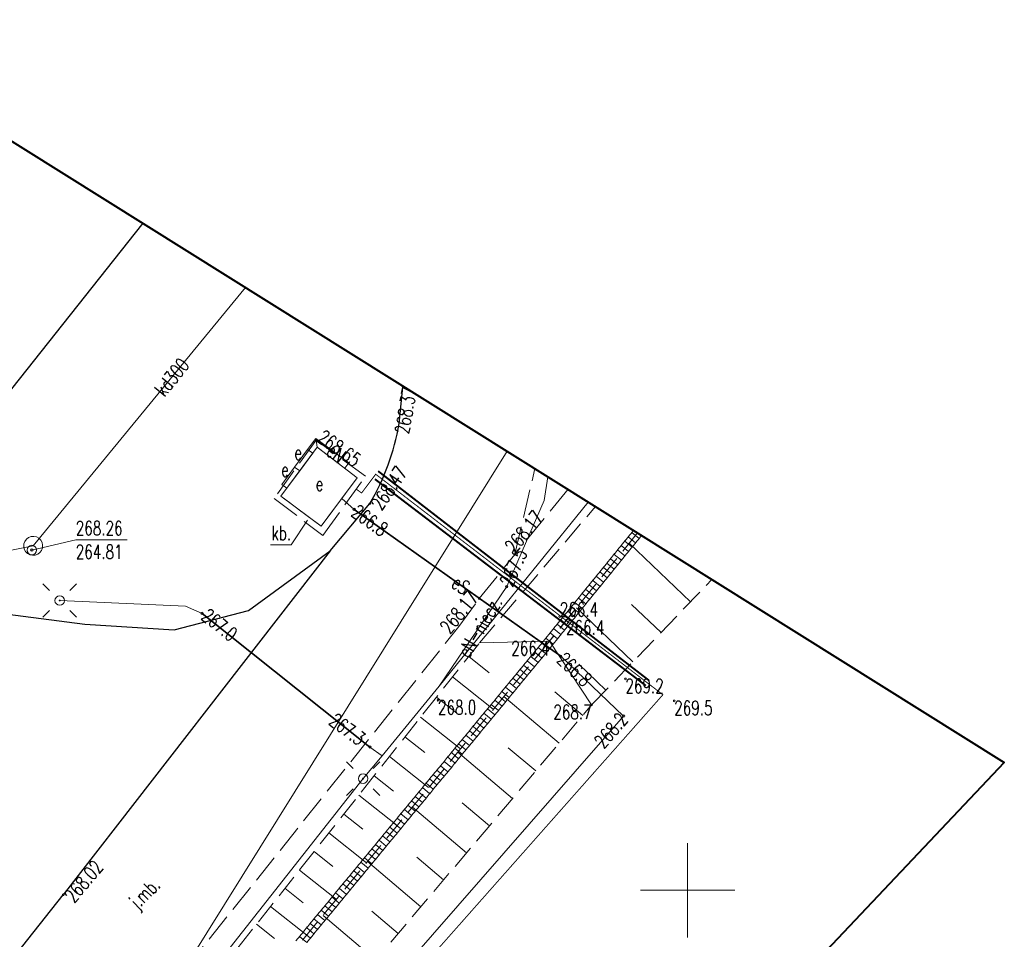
# Model space of a CAD drawing. Header units: metres. Extents: x 7447160 to 7447317, y 5606993 to 5607155.
# Tile 12 of 12: x 7447265 to 7447317, y 5607097 to 5607146. Entities that reach past the tile are written whole.
import ezdxf
from ezdxf.enums import TextEntityAlignment as Align

# ---------------------------------------------------------------- set-up
doc = ezdxf.new("R2010")
doc.units = ezdxf.units.M
doc.header["$MEASUREMENT"] = 0
for name, pattern in [('1', [0]), ('1_14', [1, -1]), ('1_2', [1.5, 1, -0.5]), ('1_OTKJ', [2, 1.5, -0.5]), ('1_OTKK', [0]), ('1_OTKU', [2, 1.5, -0.5]), ('1_OTRK', [1.75, 1.25, -0.5]), ('3_SUEP_A', [0]), ('3_SUES', [0]), ('3_SUKD', [0]), ('3_SUKP', [0]), ('3_SULO', [0]), ('3_SUPK', [0]), ('GDE', [0])]:
    doc.linetypes.add(name, pattern=pattern)
doc.layers.get('0').update_dxf_attribs({"color": 250, "linetype": 'CONTINUOUS', "lineweight": 100})
for name, color, linetype, lineweight, true_color in [('_Zakres', 7, 'CONTINUOUS', 40, 0xa4007c), ('SUK_L_2', 7, 'CONTINUOUS', 18, 0x803300), ('SUKP_E_T_0', 7, 'CONTINUOUS', 0, 0x803300), ('SUKP_L_0', 7, '3_SUKP', 18, 0x803300)]:
    doc.layers.add(name, color=color, linetype=linetype, lineweight=lineweight, true_color=true_color)
for name, color, linetype, lineweight in [('Dzialki', 7, 'GDE', 18), ('OTK_E_T_0', 7, 'CONTINUOUS', 0), ('OTK_E_T_3', 7, 'CONTINUOUS', 0), ('OTK_L_0', 7, '1_OTKJ', 18), ('OTK_L_1', 7, '1_OTKK', 25), ('OTK_L_4', 7, '1_OTKU', 18), ('OTR_L_1', 7, '1_OTRK', 18), ('OTR_T_0', 7, 'CONTINUOUS', 18), ('OTR_T_1', 7, 'CONTINUOUS', 18), ('Podzial_sekcyjny_krzyze', 7, '1', 18), ('SUE_E_T_1', 1, 'CONTINUOUS', 0), ('SUE_L_1', 1, '3_SUES', 18), ('SUE_T_3', 7, 'CONTINUOUS', 18), ('SUEP_E_T_0', 1, 'CONTINUOUS', 0), ('SUEP_L_0', 1, '3_SUEP_A', 18), ('SUER_T_0', 1, 'CONTINUOUS', 18), ('SUL_L_1', 7, '3_SULO', 35), ('SUNR_T_0', 7, 'CONTINUOUS', 18), ('SUP_L_1', 7, '3_SUPK', 18), ('SUP_T_4', 7, 'CONTINUOUS', 18)]:
    doc.layers.add(name, color=color, linetype=linetype, lineweight=lineweight)
doc.layers.add('SCHEMAT', color=7, linetype='CONTINUOUS')
doc.styles.get("Standard").update_dxf_attribs({"font": 'Simplex.SHX', "width": 0.75})

# ---------------------------------------------------------------- blocks, each defined once
blk = doc.blocks.new('1_OTRN')
at = {"linetype": 'Continuous'}
blk.add_circle((0, 0), 0.045, dxfattribs=at)
blk = doc.blocks.new('1_OTRS')
at = {"linetype": 'Continuous'}
blk.add_circle((0, 0), 0.045, dxfattribs=at)
blk = doc.blocks.new('3_SUEO_W')
at = {"linetype": 'Continuous'}
for p, q in [((-0.53035, 0.53035), (-0.8839, 0.8839)), ((0.53035, 0.53035), (0.8839, 0.8839)), ((-0.53035, -0.53035), (-0.8839, -0.8839)), ((0.53035, -0.53035), (0.8839, -0.8839))]:
    blk.add_line(p, q, dxfattribs=at)
blk.add_circle((0, 0), 0.025, dxfattribs=at)
blk = doc.blocks.new('3_SUPP')
at = {"linetype": 'Continuous'}
blk.add_circle((0, 0), 0.25, dxfattribs=at)
blk = doc.blocks.new('3_SUPS')
at = {"linetype": 'Continuous'}
blk.add_circle((0, 0), 0.0625, dxfattribs=at)
blk = doc.blocks.new('3_SUPW')
at = {"linetype": 'Continuous'}
blk.add_circle((0, 0), 0.25, dxfattribs=at)

msp = doc.modelspace()

# ---------------------------------------------------------------- linework, layer by layer
at = {"layer": '_Zakres', "linetype": 'Continuous'}
msp.add_lwpolyline([(7447254, 5607146), (7447316.74038, 5607106.76169), (7447254.2039, 5607040.65429), (7447207.55916, 5607039.97171), (7447184.836, 5607049.4574), (7447174.4084, 5607058.3257), (7447254, 5607146)], dxfattribs=at)
at = {"layer": 'Dzialki'}
msp.add_line((7447290.46009, 5607123.19758), (7447238.80347, 5607040.42893), dxfattribs=at)
at = {"layer": 'OTK_E_T_3', "linetype": 'Continuous', "lineweight": 0}
for p in [(7447279.90738, 5607119.56645), (7447277.9508, 5607118.25703)]:
    msp.add_line(p, (7447279.0365, 5607118.25703), dxfattribs=at)
at = {"layer": 'OTK_L_0', "linetype": '1_OTKJ'}
for p, q in [((7447290.86, 5607117.75), (7447291.92878, 5607122.27905)), ((7447293.67505, 5607121.18692), (7447290.86, 5607117.75)), ((7447288.98, 5607115.42), (7447290.86, 5607117.75)), ((7447287.896, 5607113.933), (7447288.98, 5607115.42)), ((7447269.712, 5607091.169), (7447287.896, 5607113.933))]:
    msp.add_line(p, q, dxfattribs=at)
at = {"layer": 'OTK_L_1', "linetype": '1_OTKK'}
for p, q in [((7447271.19328, 5607135.24719), (7447256.551, 5607116.81)), ((7447284.947, 5607126.631), (7447284.94468, 5607126.64696)), ((7447281.103, 5607117.935), (7447283.2, 5607120.43)), ((7447281.103, 5607117.935), (7447266.989, 5607099.766)), ((7447281.103, 5607117.935), (7447266.989, 5607099.766)), ((7447276.781, 5607114.792), (7447281.103, 5607117.935)), ((7447257.214, 5607115.475), (7447268.125, 5607114.063)), ((7447272.849, 5607113.769), (7447276.781, 5607114.792)), ((7447268.125, 5607114.063), (7447272.849, 5607113.769)), ((7447258.489, 5607089.076), (7447266.989, 5607099.766))]:
    msp.add_line(p, q, dxfattribs=at)
at = {"layer": 'OTK_L_1', "linetype": '1_OTKK', "elevation": -268.447}
msp.add_lwpolyline([(7447284.75, 5607124.662), (7447284.9369, 5607126.58715)], dxfattribs=at)
at = {"layer": 'OTK_L_1', "linetype": '1_OTKK'}
msp.add_arc((7447272.31953, 5607126.81592), 12.61605, 329.590669, 350.160606, dxfattribs=at)
at = {"layer": 'OTK_L_4', "linetype": '1_OTKU'}
for p, q in [((7447280.36, 5607123.78), (7447278.13898, 5607120.70398)), ((7447282.97, 5607121.88), (7447280.36, 5607123.78)), ((7447278.5, 5607120.82), (7447280.41, 5607123.42)), ((7447280.41, 5607123.42), (7447282.53, 5607121.8)), ((7447282.53, 5607121.8), (7447280.62, 5607119.24)), ((7447280.71, 5607118.75), (7447282.97, 5607121.88)), ((7447278.13898, 5607120.70398), (7447280.71, 5607118.75)), ((7447280.62, 5607119.24), (7447278.5, 5607120.82))]:
    msp.add_line(p, q, dxfattribs=at)
at = {"layer": 'OTK_L_4', "linetype": '1_14'}
msp.add_line((7447280.36, 5607123.78), (7447280.41, 5607123.42), dxfattribs=at)
at = {"layer": 'OTR_L_1'}
for p, q in [((7447288.995, 5607113.072), (7447295.12599, 5607120.27949)), ((7447297.35481, 5607118.88557), (7447292.7, 5607113.17)), ((7447297.3561, 5607118.88476), (7447292.70201, 5607113.16602)), ((7447294.925, 5607109.796), (7447301.2871, 5607116.42628)), ((7447270.78471, 5607090.11115), (7447288.995, 5607113.072)), ((7447292.702, 5607113.166), (7447272.567, 5607088.808)), ((7447292.702, 5607113.166), (7447272.567, 5607088.808)), ((7447275.268, 5607086.575), (7447294.925, 5607109.796))]:
    msp.add_line(p, q, dxfattribs=at)
at = {"layer": 'OTR_L_1', "linetype": 'ByBlock'}
for p, q in [((7447300.14351, 5607115.23449), (7447296.909, 5607118.33817)), ((7447297.10305, 5607112.06586), (7447294.1267, 5607114.92183)), ((7447298.59167, 5607113.61724), (7447297.0403, 5607115.10586)), ((7447292.70201, 5607113.16602), (7447288.995, 5607113.072)), ((7447288.995, 5607113.072), (7447292.702, 5607113.166)), ((7447292.7, 5607113.17), (7447294.925, 5607109.796)), ((7447288.42376, 5607112.35174), (7447289.51254, 5607111.48823)), ((7447295.67507, 5607110.57769), (7447294.24752, 5607111.9475)), ((7447287.56891, 5607111.27388), (7447289.72463, 5607109.56417)), ((7447286.72262, 5607110.20682), (7447287.78968, 5607109.36054)), ((7447293.20886, 5607107.7687), (7447290.28584, 5607110.24309)), ((7447294.45333, 5607109.23881), (7447292.98322, 5607110.48329)), ((7447285.88482, 5607109.15046), (7447287.99754, 5607107.47486)), ((7447285.05542, 5607108.10469), (7447286.10119, 5607107.27529)), ((7447284.23433, 5607107.0694), (7447286.30491, 5607105.42722)), ((7447290.74171, 5607104.85424), (7447287.8528, 5607107.29976)), ((7447291.97166, 5607106.3072), (7447290.51871, 5607107.53715)), ((7447283.42147, 5607106.04449), (7447284.44638, 5607105.23163)), ((7447282.61676, 5607105.02985), (7447284.64604, 5607103.42042)), ((7447289.51895, 5607103.40978), (7447288.08295, 5607104.62539)), ((7447281.82011, 5607104.02538), (7447282.82458, 5607103.22873)), ((7447288.30335, 5607101.97378), (7447285.44815, 5607104.39076)), ((7447281.03145, 5607103.03098), (7447283.02025, 5607101.45366)), ((7447280.25069, 5607102.04654), (7447281.23513, 5607101.26579)), ((7447285.89344, 5607099.12693), (7447283.07155, 5607101.51571)), ((7447287.09486, 5607100.54618), (7447285.67561, 5607101.7476)), ((7447279.47776, 5607101.07198), (7447281.4269, 5607099.52612)), ((7447278.71258, 5607100.10718), (7447279.67738, 5607099.342)), ((7447277.95507, 5607099.15205), (7447279.86532, 5607097.63703)), ((7447284.69905, 5607097.71598), (7447283.29636, 5607098.90339)), ((7447283.51165, 5607096.3133), (7447280.72268, 5607098.6742)), ((7447277.20515, 5607098.2065), (7447278.1507, 5607097.45658))]:
    msp.add_line(p, q, dxfattribs=at)
at = {"layer": 'Podzial_sekcyjny_krzyze'}
for p, q in [((7447300, 5607097.5), (7447300, 5607102.5)), ((7447297.5, 5607100), (7447302.5, 5607100))]:
    msp.add_line(p, q, dxfattribs=at)
at = {"layer": 'SCHEMAT', "color": 3, "linetype": 'ByBlock', "lineweight": 5, "const_width": 0.1}
for points in [[(7447283.63832, 5607122.14777), (7447297.9525, 5607111.0925)], [(7447283.46785, 5607121.72562), (7447297.7925, 5607110.8125)]]:
    msp.add_lwpolyline(points, dxfattribs=at)
at = {"layer": 'SCHEMAT', "color": 1, "linetype": '1_2', "lineweight": 5}
msp.add_lwpolyline([(7447251.56411, 5607054.02609, 0.05, 0.05, 0), (7447269.7953, 5607077.85095, 0.05, 0.05, 0), (7447277.95845, 5607086.91753, 0.05, 0.05, 0), (7447298.69103, 5607110.33362, 0.05, 0.05, 0), (7447283.50853, 5607121.98489, 0.05, 0.05, 0), (7447282.76418, 5607120.99349, 0.05, 0.05, 0), (7447282.47872, 5607121.1996, 0.05, 0.05, 0)], format="xyseb", dxfattribs=at)
at = {"layer": 'SUE_L_1', "linetype": '3_SUES'}
for p, q in [((7447280.41, 5607123.42), (7447278.5, 5607120.82)), ((7447279.91, 5607123.3), (7447279.22222, 5607122.36375)), ((7447280.17749, 5607123.1035), (7447279.91, 5607123.3)), ((7447282.53, 5607121.8), (7447280.41, 5607123.42)), ((7447279.48971, 5607122.16725), (7447280.17749, 5607123.1035)), ((7447279.22222, 5607122.36375), (7447278.54138, 5607121.43695)), ((7447278.80887, 5607121.24045), (7447279.48971, 5607122.16725)), ((7447279.48971, 5607122.16725), (7447279.22222, 5607122.36375)), ((7447280.62, 5607119.24), (7447282.53, 5607121.8)), ((7447278.54138, 5607121.43695), (7447278.80887, 5607121.24045)), ((7447278.5, 5607120.82), (7447280.62, 5607119.24))]:
    msp.add_line(p, q, dxfattribs=at)
at = {"layer": 'SUEP_L_0', "linetype": '3_SUEP_A'}
for p, q in [((7447280.34471, 5607123.87134), (7447279.91, 5607123.3)), ((7447282.09115, 5607122.59126), (7447280.34471, 5607123.87134)), ((7447281.8712, 5607122.30342), (7447282.09115, 5607122.59126)), ((7447292.61451, 5607121.85019), (7447292.41785, 5607120.59262)), ((7447282.37, 5607120.13), (7447281.71644, 5607120.70957)), ((7447292.41785, 5607120.59262), (7447290.437, 5607116.047)), ((7447293.29, 5607112.37), (7447282.37, 5607120.13)), ((7447294.74938, 5607120.51503), (7447286.87, 5607110.78)), ((7447290.437, 5607116.047), (7447286.87, 5607110.78)), ((7447273.45759, 5607115.01405), (7447266.80239, 5607115.31204)), ((7447274.326, 5607114.629), (7447273.45759, 5607115.01405)), ((7447283.205, 5607107.568), (7447274.326, 5607114.629)), ((7447296.61, 5607109.21), (7447293.29, 5607112.37)), ((7447286.87, 5607110.78), (7447283.85788, 5607107.11384)), ((7447280.06, 5607090.28), (7447296.61, 5607109.21)), ((7447283.85788, 5607107.11384), (7447282.841, 5607105.901)), ((7447283.85788, 5607107.11384), (7447283.205, 5607107.568)), ((7447282.841, 5607105.901), (7447275.61255, 5607096.72816))]:
    msp.add_line(p, q, dxfattribs=at)
at = {"layer": 'SUK_L_2', "linetype": '3_SUKD'}
for p, q in [((7447296.67278, 5607118.44401), (7447296.89198, 5607118.71316)), ((7447296.86067, 5607118.67471), (7447297.07987, 5607118.94386)), ((7447297.24836, 5607118.35897), (7447296.86067, 5607118.67471)), ((7447297.04855, 5607118.90541), (7447297.14119, 5607119.01917)), ((7447297.43625, 5607118.58967), (7447297.04855, 5607118.90541)), ((7447297.46756, 5607118.62812), (7447297.24836, 5607118.35897)), ((7447297.56843, 5607118.75197), (7447297.43625, 5607118.58967)), ((7447296.10912, 5607117.7519), (7447296.32832, 5607118.02105)), ((7447296.29701, 5607117.9826), (7447296.51621, 5607118.25176)), ((7447296.48489, 5607118.21331), (7447296.70409, 5607118.48246)), ((7447296.87259, 5607117.89756), (7447296.48489, 5607118.21331)), ((7447297.06047, 5607118.12827), (7447296.67278, 5607118.44401)), ((7447297.09179, 5607118.16672), (7447296.87259, 5607117.89756)), ((7447297.27967, 5607118.39742), (7447297.06047, 5607118.12827)), ((7447295.73335, 5607117.2905), (7447295.95255, 5607117.55965)), ((7447295.92124, 5607117.5212), (7447296.14044, 5607117.79035)), ((7447296.30893, 5607117.20546), (7447295.92124, 5607117.5212)), ((7447296.49682, 5607117.43616), (7447296.10912, 5607117.7519)), ((7447296.6847, 5607117.66686), (7447296.29701, 5607117.9826)), ((7447296.52813, 5607117.47461), (7447296.30893, 5607117.20546)), ((7447296.71602, 5607117.70531), (7447296.49682, 5607117.43616)), ((7447296.9039, 5607117.93601), (7447296.6847, 5607117.66686)), ((7447295.35758, 5607116.82909), (7447295.57678, 5607117.09824)), ((7447295.54546, 5607117.05979), (7447295.76466, 5607117.32895)), ((7447295.93316, 5607116.74405), (7447295.54546, 5607117.05979)), ((7447296.12104, 5607116.97475), (7447295.73335, 5607117.2905)), ((7447296.15236, 5607117.0132), (7447295.93316, 5607116.74405)), ((7447296.34024, 5607117.24391), (7447296.12104, 5607116.97475)), ((7447294.9818, 5607116.36769), (7447295.20101, 5607116.63684)), ((7447295.16969, 5607116.59839), (7447295.38889, 5607116.86754)), ((7447295.55739, 5607116.28265), (7447295.16969, 5607116.59839)), ((7447295.74527, 5607116.51335), (7447295.35758, 5607116.82909)), ((7447295.77659, 5607116.5518), (7447295.55739, 5607116.28265)), ((7447295.96447, 5607116.7825), (7447295.74527, 5607116.51335)), ((7447294.41815, 5607115.67558), (7447294.63735, 5607115.94473)), ((7447294.60603, 5607115.90628), (7447294.82523, 5607116.17543)), ((7447294.79392, 5607116.13698), (7447295.01312, 5607116.40614)), ((7447295.18161, 5607115.82124), (7447294.79392, 5607116.13698)), ((7447295.3695, 5607116.05194), (7447294.9818, 5607116.36769)), ((7447295.40081, 5607116.09039), (7447295.18161, 5607115.82124)), ((7447295.5887, 5607116.3211), (7447295.3695, 5607116.05194)), ((7447294.04237, 5607115.21417), (7447294.26157, 5607115.48333)), ((7447294.23026, 5607115.44488), (7447294.44946, 5607115.71403)), ((7447294.61796, 5607115.12913), (7447294.23026, 5607115.44488)), ((7447294.80584, 5607115.35984), (7447294.41815, 5607115.67558)), ((7447294.99373, 5607115.59054), (7447294.60603, 5607115.90628)), ((7447294.83716, 5607115.39829), (7447294.61796, 5607115.12913)), ((7447295.02504, 5607115.62899), (7447294.80584, 5607115.35984)), ((7447295.21293, 5607115.85969), (7447294.99373, 5607115.59054)), ((7447293.6666, 5607114.75277), (7447293.8858, 5607115.02192)), ((7447293.85449, 5607114.98347), (7447294.07369, 5607115.25262)), ((7447294.24218, 5607114.66773), (7447293.85449, 5607114.98347)), ((7447294.43007, 5607114.89843), (7447294.04237, 5607115.21417)), ((7447294.46138, 5607114.93688), (7447294.24218, 5607114.66773)), ((7447294.64927, 5607115.16758), (7447294.43007, 5607114.89843)), ((7447293.29083, 5607114.29136), (7447293.51003, 5607114.56052)), ((7447293.47872, 5607114.52207), (7447293.69792, 5607114.79122)), ((7447293.86641, 5607114.20632), (7447293.47872, 5607114.52207)), ((7447294.0543, 5607114.43703), (7447293.6666, 5607114.75277)), ((7447294.08561, 5607114.47548), (7447293.86641, 5607114.20632)), ((7447294.2735, 5607114.70618), (7447294.0543, 5607114.43703)), ((7447292.72717, 5607113.59926), (7447292.94637, 5607113.86841)), ((7447292.91506, 5607113.82996), (7447293.13426, 5607114.09911)), ((7447293.30275, 5607113.51422), (7447292.91506, 5607113.82996)), ((7447293.10294, 5607114.06066), (7447293.32214, 5607114.32981)), ((7447293.49064, 5607113.74492), (7447293.10294, 5607114.06066)), ((7447293.67852, 5607113.97562), (7447293.29083, 5607114.29136)), ((7447293.70984, 5607114.01407), (7447293.49064, 5607113.74492)), ((7447293.89773, 5607114.24478), (7447293.67852, 5607113.97562)), ((7447292.28632, 5607113.05552), (7447292.50931, 5607113.32528)), ((7447292.50615, 5607113.32787), (7447292.72717, 5607113.59926)), ((7447292.89385, 5607113.01213), (7447292.50615, 5607113.32787)), ((7447292.50931, 5607113.32528), (7447292.89469, 5607113.00672)), ((7447293.11487, 5607113.28352), (7447292.72717, 5607113.59926)), ((7447293.33407, 5607113.55267), (7447293.11487, 5607113.28352)), ((7447293.52195, 5607113.78337), (7447293.30275, 5607113.51422)), ((7447291.904, 5607112.59302), (7447292.12702, 5607112.86281)), ((7447292.09516, 5607112.82427), (7447292.31817, 5607113.09406)), ((7447292.48054, 5607112.50571), (7447292.09516, 5607112.82427)), ((7447292.67169, 5607112.73695), (7447292.28632, 5607113.05552)), ((7447292.89469, 5607113.00672), (7447292.67169, 5607112.73695)), ((7447293.11487, 5607113.28352), (7447292.89385, 5607113.01213)), ((7447291.52169, 5607112.13053), (7447291.74471, 5607112.40032)), ((7447291.71285, 5607112.36178), (7447291.93586, 5607112.63156)), ((7447292.09823, 5607112.04321), (7447291.71285, 5607112.36178)), ((7447292.28938, 5607112.27446), (7447291.904, 5607112.59302)), ((7447292.32124, 5607112.313), (7447292.09823, 5607112.04321)), ((7447292.5124, 5607112.54425), (7447292.28938, 5607112.27446)), ((7447292.70355, 5607112.77549), (7447292.48054, 5607112.50571)), ((7447291.13938, 5607111.66803), (7447291.3624, 5607111.93782)), ((7447291.33054, 5607111.89928), (7447291.55355, 5607112.16907)), ((7447291.71592, 5607111.58072), (7447291.33054, 5607111.89928)), ((7447291.90707, 5607111.81196), (7447291.52169, 5607112.13053)), ((7447291.93893, 5607111.8505), (7447291.71592, 5607111.58072)), ((7447292.13009, 5607112.08175), (7447291.90707, 5607111.81196)), ((7447290.56592, 5607110.97429), (7447290.78893, 5607111.24408)), ((7447290.75707, 5607111.20554), (7447290.98009, 5607111.47533)), ((7447290.94823, 5607111.43679), (7447291.17124, 5607111.70657)), ((7447291.33361, 5607111.11822), (7447290.94823, 5607111.43679)), ((7447291.52476, 5607111.34947), (7447291.13938, 5607111.66803)), ((7447291.55662, 5607111.38801), (7447291.33361, 5607111.11822)), ((7447291.74778, 5607111.61926), (7447291.52476, 5607111.34947)), ((7447290.18361, 5607110.5118), (7447290.40662, 5607110.78159)), ((7447290.37476, 5607110.74304), (7447290.59778, 5607111.01283)), ((7447290.76014, 5607110.42448), (7447290.37476, 5607110.74304)), ((7447290.9513, 5607110.65573), (7447290.56592, 5607110.97429)), ((7447291.14245, 5607110.88697), (7447290.75707, 5607111.20554)), ((7447291.17431, 5607110.92552), (7447290.9513, 5607110.65573)), ((7447291.36547, 5607111.15676), (7447291.14245, 5607110.88697)), ((7447289.80129, 5607110.0493), (7447290.02431, 5607110.31909)), ((7447289.99245, 5607110.28055), (7447290.21547, 5607110.55034)), ((7447290.37783, 5607109.96199), (7447289.99245, 5607110.28055)), ((7447290.56898, 5607110.19323), (7447290.18361, 5607110.5118)), ((7447290.60084, 5607110.23177), (7447290.37783, 5607109.96199)), ((7447290.792, 5607110.46302), (7447290.56898, 5607110.19323)), ((7447290.98315, 5607110.69427), (7447290.76014, 5607110.42448)), ((7447289.41898, 5607109.58681), (7447289.642, 5607109.8566)), ((7447289.61014, 5607109.81806), (7447289.83315, 5607110.08784)), ((7447289.99552, 5607109.49949), (7447289.61014, 5607109.81806)), ((7447290.18667, 5607109.73074), (7447289.80129, 5607110.0493)), ((7447290.21853, 5607109.76928), (7447289.99552, 5607109.49949)), ((7447290.40969, 5607110.00053), (7447290.18667, 5607109.73074)), ((7447288.84552, 5607108.89307), (7447289.06853, 5607109.16285)), ((7447289.03667, 5607109.12431), (7447289.25969, 5607109.3941)), ((7447289.22783, 5607109.35556), (7447289.45084, 5607109.62535)), ((7447289.61321, 5607109.037), (7447289.22783, 5607109.35556)), ((7447289.80436, 5607109.26824), (7447289.41898, 5607109.58681)), ((7447289.83622, 5607109.30678), (7447289.61321, 5607109.037)), ((7447290.02738, 5607109.53803), (7447289.80436, 5607109.26824)), ((7447288.46321, 5607108.43057), (7447288.68622, 5607108.70036)), ((7447288.65436, 5607108.66182), (7447288.87738, 5607108.93161)), ((7447289.03974, 5607108.34325), (7447288.65436, 5607108.66182)), ((7447289.2309, 5607108.5745), (7447288.84552, 5607108.89307)), ((7447289.42205, 5607108.80575), (7447289.03667, 5607109.12431)), ((7447289.45391, 5607108.84429), (7447289.2309, 5607108.5745)), ((7447289.64507, 5607109.07554), (7447289.42205, 5607108.80575)), ((7447288.0809, 5607107.96808), (7447288.30391, 5607108.23787)), ((7447288.27205, 5607108.19932), (7447288.49507, 5607108.46911)), ((7447288.65743, 5607107.88076), (7447288.27205, 5607108.19932)), ((7447288.84859, 5607108.11201), (7447288.46321, 5607108.43057)), ((7447288.88044, 5607108.15055), (7447288.65743, 5607107.88076)), ((7447289.0716, 5607108.3818), (7447288.84859, 5607108.11201)), ((7447289.26276, 5607108.61304), (7447289.03974, 5607108.34325)), ((7447287.69859, 5607107.50558), (7447287.9216, 5607107.77537)), ((7447287.88974, 5607107.73683), (7447288.11276, 5607108.00662)), ((7447288.27512, 5607107.41827), (7447287.88974, 5607107.73683)), ((7447288.46627, 5607107.64951), (7447288.0809, 5607107.96808)), ((7447288.49813, 5607107.68805), (7447288.27512, 5607107.41827)), ((7447288.68929, 5607107.9193), (7447288.46627, 5607107.64951)), ((7447287.12512, 5607106.81184), (7447287.34813, 5607107.08163)), ((7447287.31627, 5607107.04309), (7447287.53929, 5607107.31288)), ((7447287.50743, 5607107.27434), (7447287.73044, 5607107.54412)), ((7447287.89281, 5607106.95577), (7447287.50743, 5607107.27434)), ((7447288.08396, 5607107.18702), (7447287.69859, 5607107.50558)), ((7447288.11582, 5607107.22556), (7447287.89281, 5607106.95577)), ((7447288.30698, 5607107.45681), (7447288.08396, 5607107.18702)), ((7447286.74281, 5607106.34935), (7447286.96582, 5607106.61913)), ((7447286.93396, 5607106.58059), (7447287.15698, 5607106.85038)), ((7447287.31934, 5607106.26203), (7447286.93396, 5607106.58059)), ((7447287.5105, 5607106.49328), (7447287.12512, 5607106.81184)), ((7447287.70165, 5607106.72452), (7447287.31627, 5607107.04309)), ((7447287.73351, 5607106.76306), (7447287.5105, 5607106.49328)), ((7447287.92467, 5607106.99431), (7447287.70165, 5607106.72452)), ((7447286.3605, 5607105.88685), (7447286.58351, 5607106.15664)), ((7447286.55165, 5607106.1181), (7447286.77467, 5607106.38789)), ((7447286.93703, 5607105.79953), (7447286.55165, 5607106.1181)), ((7447287.12819, 5607106.03078), (7447286.74281, 5607106.34935)), ((7447287.16005, 5607106.06932), (7447286.93703, 5607105.79953)), ((7447287.3512, 5607106.30057), (7447287.12819, 5607106.03078)), ((7447287.54236, 5607106.53182), (7447287.31934, 5607106.26203)), ((7447285.97819, 5607105.42436), (7447286.2012, 5607105.69415)), ((7447286.16934, 5607105.6556), (7447286.39236, 5607105.92539)), ((7447286.55472, 5607105.33704), (7447286.16934, 5607105.6556)), ((7447286.74588, 5607105.56829), (7447286.3605, 5607105.88685)), ((7447286.77773, 5607105.60683), (7447286.55472, 5607105.33704)), ((7447286.96889, 5607105.83808), (7447286.74588, 5607105.56829)), ((7447285.40472, 5607104.73062), (7447285.62773, 5607105.0004)), ((7447285.59588, 5607104.96186), (7447285.81889, 5607105.23165)), ((7447285.78703, 5607105.19311), (7447286.01005, 5607105.4629)), ((7447286.17241, 5607104.87455), (7447285.78703, 5607105.19311)), ((7447286.36356, 5607105.10579), (7447285.97819, 5607105.42436)), ((7447286.39542, 5607105.14433), (7447286.17241, 5607104.87455)), ((7447286.58658, 5607105.37558), (7447286.36356, 5607105.10579)), ((7447285.02241, 5607104.26812), (7447285.24542, 5607104.53791)), ((7447285.21356, 5607104.49937), (7447285.43658, 5607104.76916)), ((7447285.59894, 5607104.1808), (7447285.21356, 5607104.49937)), ((7447285.7901, 5607104.41205), (7447285.40472, 5607104.73062)), ((7447285.98125, 5607104.6433), (7447285.59588, 5607104.96186)), ((7447286.01311, 5607104.68184), (7447285.7901, 5607104.41205)), ((7447286.20427, 5607104.91309), (7447285.98125, 5607104.6433)), ((7447284.6401, 5607103.80563), (7447284.86311, 5607104.07541)), ((7447284.83125, 5607104.03687), (7447285.05427, 5607104.30666)), ((7447285.21663, 5607103.71831), (7447284.83125, 5607104.03687)), ((7447285.40779, 5607103.94956), (7447285.02241, 5607104.26812)), ((7447285.43965, 5607103.9881), (7447285.21663, 5607103.71831)), ((7447285.6308, 5607104.21934), (7447285.40779, 5607103.94956)), ((7447285.82196, 5607104.45059), (7447285.59894, 5607104.1808)), ((7447284.25779, 5607103.34313), (7447284.4808, 5607103.61292)), ((7447284.44894, 5607103.57438), (7447284.67196, 5607103.84417)), ((7447284.83432, 5607103.25581), (7447284.44894, 5607103.57438)), ((7447285.02548, 5607103.48706), (7447284.6401, 5607103.80563)), ((7447285.05734, 5607103.5256), (7447284.83432, 5607103.25581)), ((7447285.24849, 5607103.75685), (7447285.02548, 5607103.48706)), ((7447283.68432, 5607102.64939), (7447283.90734, 5607102.91918)), ((7447283.87548, 5607102.88064), (7447284.09849, 5607103.15043)), ((7447284.06663, 5607103.11188), (7447284.28965, 5607103.38167)), ((7447284.45201, 5607102.79332), (7447284.06663, 5607103.11188)), ((7447284.64317, 5607103.02457), (7447284.25779, 5607103.34313)), ((7447284.67503, 5607103.06311), (7447284.45201, 5607102.79332)), ((7447284.86618, 5607103.29436), (7447284.64317, 5607103.02457)), ((7447283.30201, 5607102.1869), (7447283.52502, 5607102.45668)), ((7447283.49317, 5607102.41814), (7447283.71618, 5607102.68793)), ((7447283.87854, 5607102.09958), (7447283.49317, 5607102.41814)), ((7447284.0697, 5607102.33083), (7447283.68432, 5607102.64939)), ((7447284.26086, 5607102.56207), (7447283.87548, 5607102.88064)), ((7447284.29271, 5607102.60061), (7447284.0697, 5607102.33083)), ((7447284.48387, 5607102.83186), (7447284.26086, 5607102.56207)), ((7447282.9197, 5607101.7244), (7447283.14271, 5607101.99419)), ((7447283.11085, 5607101.95565), (7447283.33387, 5607102.22544)), ((7447283.49623, 5607101.63708), (7447283.11085, 5607101.95565)), ((7447283.68739, 5607101.86833), (7447283.30201, 5607102.1869)), ((7447283.71925, 5607101.90687), (7447283.49623, 5607101.63708)), ((7447283.9104, 5607102.13812), (7447283.68739, 5607101.86833)), ((7447284.10156, 5607102.36937), (7447283.87854, 5607102.09958)), ((7447282.53739, 5607101.26191), (7447282.7604, 5607101.53169)), ((7447282.72854, 5607101.49315), (7447282.95156, 5607101.76294)), ((7447283.11392, 5607101.17459), (7447282.72854, 5607101.49315)), ((7447283.30508, 5607101.40584), (7447282.9197, 5607101.7244)), ((7447283.33694, 5607101.44438), (7447283.11392, 5607101.17459)), ((7447283.52809, 5607101.67562), (7447283.30508, 5607101.40584)), ((7447281.96392, 5607100.56816), (7447282.18694, 5607100.83795)), ((7447282.15508, 5607100.79941), (7447282.37809, 5607101.0692)), ((7447282.34623, 5607101.03066), (7447282.56925, 5607101.30045)), ((7447282.73161, 5607100.71209), (7447282.34623, 5607101.03066)), ((7447282.92277, 5607100.94334), (7447282.53739, 5607101.26191)), ((7447282.95463, 5607100.98188), (7447282.73161, 5607100.71209)), ((7447283.14578, 5607101.21313), (7447282.92277, 5607100.94334)), ((7447281.58161, 5607100.10567), (7447281.80463, 5607100.37546)), ((7447281.77277, 5607100.33692), (7447281.99578, 5607100.60671)), ((7447282.15815, 5607100.01835), (7447281.77277, 5607100.33692)), ((7447282.3493, 5607100.2496), (7447281.96392, 5607100.56816)), ((7447282.54046, 5607100.48085), (7447282.15508, 5607100.79941)), ((7447282.57232, 5607100.51939), (7447282.3493, 5607100.2496)), ((7447282.76347, 5607100.75064), (7447282.54046, 5607100.48085)), ((7447281.1993, 5607099.64317), (7447281.42232, 5607099.91296)), ((7447281.39046, 5607099.87442), (7447281.61347, 5607100.14421)), ((7447281.77583, 5607099.55586), (7447281.39046, 5607099.87442)), ((7447281.96699, 5607099.7871), (7447281.58161, 5607100.10567)), ((7447281.99885, 5607099.82565), (7447281.77583, 5607099.55586)), ((7447282.19, 5607100.05689), (7447281.96699, 5607099.7871)), ((7447282.38116, 5607100.28814), (7447282.15815, 5607100.01835)), ((7447280.81699, 5607099.18068), (7447281.04, 5607099.45047)), ((7447281.00815, 5607099.41193), (7447281.23116, 5607099.68172)), ((7447281.39352, 5607099.09336), (7447281.00815, 5607099.41193)), ((7447281.58468, 5607099.32461), (7447281.1993, 5607099.64317)), ((7447281.61654, 5607099.36315), (7447281.39352, 5607099.09336)), ((7447281.80769, 5607099.5944), (7447281.58468, 5607099.32461)), ((7447280.24352, 5607098.48694), (7447280.46654, 5607098.75673)), ((7447280.43468, 5607098.71819), (7447280.65769, 5607098.98797)), ((7447280.62583, 5607098.94943), (7447280.84885, 5607099.21922)), ((7447281.01121, 5607098.63087), (7447280.62583, 5607098.94943)), ((7447281.20237, 5607098.86212), (7447280.81699, 5607099.18068)), ((7447281.23423, 5607098.90066), (7447281.01121, 5607098.63087)), ((7447281.42538, 5607099.1319), (7447281.20237, 5607098.86212)), ((7447279.86121, 5607098.02444), (7447280.08423, 5607098.29423)), ((7447280.05237, 5607098.25569), (7447280.27538, 5607098.52548)), ((7447280.43775, 5607097.93713), (7447280.05237, 5607098.25569)), ((7447280.6289, 5607098.16837), (7447280.24352, 5607098.48694)), ((7447280.82006, 5607098.39962), (7447280.43468, 5607098.71819)), ((7447280.85192, 5607098.43816), (7447280.6289, 5607098.16837)), ((7447281.04307, 5607098.66941), (7447280.82006, 5607098.39962)), ((7447279.4789, 5607097.56195), (7447279.70192, 5607097.83174)), ((7447279.67006, 5607097.7932), (7447279.89307, 5607098.06299)), ((7447280.05544, 5607097.47463), (7447279.67006, 5607097.7932)), ((7447280.24659, 5607097.70588), (7447279.86121, 5607098.02444)), ((7447280.27845, 5607097.74442), (7447280.05544, 5607097.47463)), ((7447280.46961, 5607097.97567), (7447280.24659, 5607097.70588)), ((7447280.66076, 5607098.20692), (7447280.43775, 5607097.93713)), ((7447279.28775, 5607097.3307), (7447279.51076, 5607097.60049)), ((7447279.86428, 5607097.24338), (7447279.4789, 5607097.56195)), ((7447280.08729, 5607097.51317), (7447279.86428, 5607097.24338))]:
    msp.add_line(p, q, dxfattribs=at)
at = {"layer": 'SUKP_L_0', "linetype": '3_SUKP'}
for p, q in [((7447265.39996, 5607118.20004), (7447276.62552, 5607131.84983)), ((7447242.4358, 5607113.5548), (7447265.39996, 5607118.20004))]:
    msp.add_line(p, q, dxfattribs=at)
at = {"layer": 'SUL_L_1', "linetype": '3_SULO'}
for p, q in [((7447293.29, 5607112.37), (7447282.37, 5607120.13)), ((7447283.205, 5607107.568), (7447274.326, 5607114.629))]:
    msp.add_line(p, q, dxfattribs=at)
at = {"layer": 'SUNR_T_0', "linetype": 'Continuous', "lineweight": 0}
for p, q in [((7447265.33, 5607117.98), (7447267.6526, 5607118.5106)), ((7447267.6526, 5607118.5106), (7447270.36687, 5607118.5106))]:
    msp.add_line(p, q, dxfattribs=at)
at = {"layer": 'SUP_L_1', "linetype": '3_SUPK'}
for p, q in [((7447264.96052, 5607118.4384), (7447265.04549, 5607118.55256)), ((7447265.04549, 5607118.55256), (7447265.15917, 5607118.63816)), ((7447265.15917, 5607118.63816), (7447265.29237, 5607118.68826)), ((7447265.29237, 5607118.68826), (7447265.43429, 5607118.6988)), ((7447265.43429, 5607118.6988), (7447265.57343, 5607118.66894)), ((7447265.57343, 5607118.66894), (7447265.69852, 5607118.60108)), ((7447265.69852, 5607118.60108), (7447265.79942, 5607118.50073)), ((7447264.9014, 5607118.16295), (7447264.91116, 5607118.30493)), ((7447264.93203, 5607118.02398), (7447264.9014, 5607118.16295)), ((7447264.91116, 5607118.30493), (7447264.96052, 5607118.4384)), ((7447265.00058, 5607117.89927), (7447264.93203, 5607118.02398)), ((7447265.79942, 5607118.50073), (7447265.86797, 5607118.37602)), ((7447265.88884, 5607118.09507), (7447265.83948, 5607117.9616)), ((7447265.86797, 5607118.37602), (7447265.8986, 5607118.23705)), ((7447265.8986, 5607118.23705), (7447265.88884, 5607118.09507)), ((7447265.10148, 5607117.79892), (7447265.00058, 5607117.89927)), ((7447265.22657, 5607117.73106), (7447265.10148, 5607117.79892)), ((7447265.36571, 5607117.7012), (7447265.22657, 5607117.73106)), ((7447265.50763, 5607117.71174), (7447265.36571, 5607117.7012)), ((7447265.64083, 5607117.76184), (7447265.50763, 5607117.71174)), ((7447265.75451, 5607117.84744), (7447265.64083, 5607117.76184)), ((7447265.83948, 5607117.9616), (7447265.75451, 5607117.84744))]:
    msp.add_line(p, q, dxfattribs=at)

# ---------------------------------------------------------------- block references
at = {"layer": 'OTR_T_0'}
for p, rotation in [((7447284.947, 5607126.631), 80.00000131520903), ((7447288.98, 5607115.42), 51.20485268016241), ((7447266.989, 5607099.766), 50.00000731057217)]:
    msp.add_blockref('1_OTRS', p, dxfattribs=dict(at, rotation=rotation))
for p in [(7447284.947, 5607126.631), (7447280.36, 5607123.78), (7447283.2, 5607120.43), (7447290.86, 5607117.75), (7447266.989, 5607099.766)]:
    msp.add_blockref('1_OTRS', p, dxfattribs=at)
at = {"layer": 'OTR_T_1'}
for p in [(7447293.24, 5607114.46), (7447293.57, 5607114.26), (7447292.702, 5607113.166), (7447292.702, 5607113.166), (7447296.71, 5607111.17), (7447286.8, 5607110.04), (7447294.925, 5607109.796), (7447294.925, 5607109.796), (7447299.29, 5607110.01)]:
    msp.add_blockref('1_OTRN', p, dxfattribs=at)
at = {"layer": 'SUE_T_3'}
for name, p in [('3_SUEO_W', (7447266.80239, 5607115.31204)), ('3_SUPP', (7447266.80239, 5607115.31204)), ('3_SUEO_W', (7447282.841, 5607105.901)), ('3_SUPP', (7447282.841, 5607105.901))]:
    msp.add_blockref(name, p, dxfattribs=at)
at = {"layer": 'SUER_T_0'}
for p in [(7447282.37, 5607120.13), (7447290.437, 5607116.047), (7447274.326, 5607114.629), (7447293.29, 5607112.37), (7447296.61, 5607109.21), (7447283.205, 5607107.568)]:
    msp.add_blockref('3_SUPS', p, dxfattribs=at)
at = {"layer": 'SUNR_T_0'}
msp.add_blockref('3_SUPS', (7447265.33, 5607117.98), dxfattribs=at)
at = {"layer": 'SUP_T_4'}
msp.add_blockref('3_SUPW', (7447265.33, 5607117.98), dxfattribs=at)

# ---------------------------------------------------------------- texts
at = {"layer": 'OTK_E_T_0', "lineweight": 9, "width": 0.7}
msp.add_text('j.mb.', height=0.75, rotation=45.000008, dxfattribs=at).set_placement((7447271.36011, 5607099.7702), align=Align.MIDDLE)
at = {"layer": 'OTK_E_T_3', "lineweight": 9, "width": 0.7}
msp.add_text('kb.', height=0.75, dxfattribs=at).set_placement((7447279.0365, 5607118.50703), align=Align.RIGHT)
at = {"layer": 'OTR_T_0', "lineweight": 9, "width": 0.7}
msp.add_text('268.37', height=0.75, rotation=80.000001, dxfattribs=at).set_placement((7447284.947, 5607126.631), align=Align.TOP_RIGHT)
for s, rotation, p in [('268.65', 323.946529, (7447280.36, 5607123.78)), ('268.17', 50.834438, (7447290.86, 5607117.75))]:
    msp.add_text(s, height=0.75, rotation=rotation, dxfattribs=at).set_placement(p)
for s, rotation, p in [('268.47', 55.811433, (7447283.2, 5607120.43)), ('268.02', 50.000007, (7447266.989, 5607099.766))]:
    msp.add_text(s, height=0.75, rotation=rotation, dxfattribs=at).set_placement(p, align=Align.TOP_LEFT)
msp.add_text('268.17', height=0.75, rotation=51.204853, dxfattribs=at).set_placement((7447288.98, 5607115.42), align=Align.RIGHT)
at = {"layer": 'OTR_T_1', "lineweight": 9, "width": 0.7}
msp.add_text('266.4', height=0.75, dxfattribs=at).set_placement((7447293.24, 5607114.46))
for s, p in [('266.4', (7447293.57, 5607114.26)), ('269.2', (7447296.71, 5607111.17)), ('268.0', (7447286.8, 5607110.04)), ('269.5', (7447299.29, 5607110.01))]:
    msp.add_text(s, height=0.75, dxfattribs=at).set_placement(p, align=Align.TOP_LEFT)
for s, p in [('266.4', (7447292.702, 5607113.166)), ('268.7', (7447294.925, 5607109.796))]:
    msp.add_text(s, height=0.75, dxfattribs=at).set_placement(p, align=Align.TOP_RIGHT)
at = {"layer": 'SUE_E_T_1', "lineweight": 9, "width": 0.7}
for p in [(7447279.208, 5607122.75111), (7447278.50888, 5607121.85249), (7447280.33546, 5607121.10602)]:
    msp.add_text('e', height=0.75, dxfattribs=at).set_placement(p)
at = {"layer": 'SUEP_E_T_0', "lineweight": 9, "width": 0.7}
for s, rotation, p in [('eN', 323.759696, (7447281.41021, 5607123.09036)), ('eS', 324.601534, (7447288.00685, 5607116.12432)), ('eN-niecz.', 58.992498, (7447289.0009, 5607113.9253))]:
    msp.add_text(s, height=0.75, rotation=rotation, dxfattribs=at).set_placement(p, align=Align.MIDDLE)
at = {"layer": 'SUER_T_0', "lineweight": 9, "width": 0.7}
for rotation, p in [(324.601534, (7447282.37, 5607120.13)), (316.414422, (7447293.29, 5607112.37))]:
    msp.add_text('266.8', height=0.75, rotation=rotation, dxfattribs=at).set_placement(p, align=Align.MIDDLE_LEFT)
for s, rotation, p in [('267.5', 66.118735, (7447290.72733, 5607115.97174)), ('267.0', 321.427463, (7447274.22251, 5607114.37105)), ('267.3', 323.271399, (7447280.97698, 5607108.81564))]:
    msp.add_text(s, height=0.75, rotation=rotation, dxfattribs=at).set_placement(p)
msp.add_text('268.2', height=0.75, rotation=48.837646, dxfattribs=at).set_placement((7447296.61, 5607109.21), align=Align.MIDDLE_RIGHT)
at = {"layer": 'SUKP_E_T_0', "lineweight": 9, "width": 0.7}
msp.add_text('kd300', height=0.75, rotation=50.950551, dxfattribs=at).set_placement((7447272.73628, 5607127.12068), align=Align.MIDDLE)
at = {"layer": 'SUNR_T_0', "lineweight": 9, "width": 0.7}
for s, p in [('268.26', (7447267.6526, 5607119.5106)), ('264.81', (7447267.6526, 5607118.2606))]:
    msp.add_text(s, height=0.75, dxfattribs=at).set_placement(p, align=Align.TOP_LEFT)

doc.saveas('drawing.dxf')
